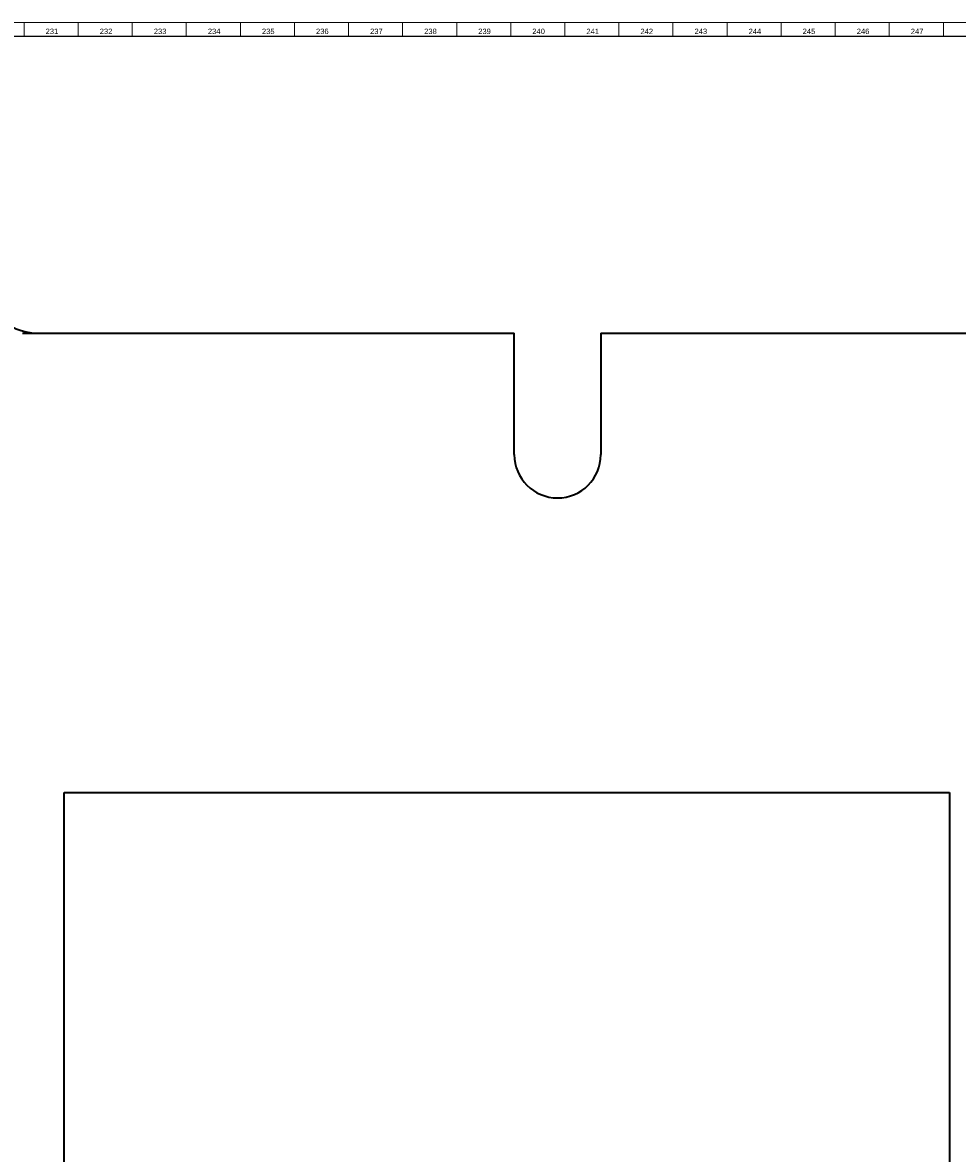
# Model space of a CAD drawing. Header units: millimetres. Extents: x -34 to 6620, y -230 to 4700.
# Tile 201 of 216: x 4609 to 4955, y 4280 to 4698. Entities that reach past the tile are written whole.
import ezdxf

# ---------------------------------------------------------------- set-up
doc = ezdxf.new("R2010")
doc.units = ezdxf.units.MM
doc.layers.add('1', color=7, linetype='Continuous', true_color=0xffffff)
doc.styles.add('Arial Unicode MS', font='Arial Unicode MS')

msp = doc.modelspace()

# ---------------------------------------------------------------- linework, layer by layer
at = {"layer": '1', "color": 3, "linetype": 'Continuous', "lineweight": 18}
msp.add_line((2, 4698), (6618, 4698), dxfattribs=at)
at = {"layer": '1', "color": 3, "linetype": 'Continuous', "lineweight": 13}
for p, q in [((4610, 4698), (4610, 4693)), ((4630, 4698), (4630, 4693)), ((4650, 4698), (4650, 4693)), ((4670, 4698), (4670, 4693)), ((4690, 4698), (4690, 4693)), ((4710, 4698), (4710, 4693)), ((4730, 4698), (4730, 4693)), ((4750, 4698), (4750, 4693)), ((4770, 4698), (4770, 4693)), ((4790, 4698), (4790, 4693)), ((4810, 4698), (4810, 4693)), ((4830, 4698), (4830, 4693)), ((4850, 4698), (4850, 4693)), ((4870, 4698), (4870, 4693)), ((4890, 4698), (4890, 4693)), ((4910, 4698), (4910, 4693)), ((4930, 4698), (4930, 4693)), ((4950, 4698), (4950, 4693))]:
    msp.add_line(p, q, dxfattribs=at)
at = {"layer": '1', "color": 7, "linetype": 'Continuous', "lineweight": 25}
msp.add_line((7, 4693), (6613, 4693), dxfattribs=at)
at = {"layer": '1', "color": 7, "linetype": 'Continuous', "lineweight": 35}
for p, q in [((4609.452, 4583.163), (4791.311, 4583.163)), ((4791.311, 4538.163), (4791.311, 4583.163)), ((4823.311, 4583.163), (5307.311, 4583.163)), ((4823.311, 4583.163), (4823.311, 4538.163)), ((4624.811, 4276.163), (4624.811, 4413.163)), ((4624.811, 4413.163), (4952.311, 4413.163)), ((4952.311, 4413.163), (4952.311, 4143.163))]:
    msp.add_line(p, q, dxfattribs=at)
for centre, radius, end in [((4614.811, 4603.163), 20, 270), ((4807.311, 4538.163), 16, 0)]:
    msp.add_arc(centre, radius, 180, end, dxfattribs=at)

# ---------------------------------------------------------------- texts
at = {"layer": '1', "color": 3, "linetype": 'Continuous', "lineweight": 13, "char_height": 2, "attachment_point": 7, "line_spacing_factor": 1.069626, "style": 'Arial Unicode MS'}
for s, insert in [('\\W1.0000;231', (4617.969, 4693.738)), ('\\W1.0000;232', (4637.969, 4693.738)), ('\\W1.0000;233', (4657.969, 4693.738)), ('\\W1.0000;234', (4677.969, 4693.738)), ('\\W1.0000;235', (4697.969, 4693.738)), ('\\W1.0000;236', (4717.969, 4693.738)), ('\\W1.0000;237', (4737.969, 4693.738)), ('\\W1.0000;238', (4757.969, 4693.738)), ('\\W1.0000;239', (4777.969, 4693.738)), ('\\W1.0000;240', (4797.969, 4693.738)), ('\\W1.0000;241', (4817.969, 4693.738)), ('\\W1.0000;242', (4837.969, 4693.738)), ('\\W1.0000;243', (4857.969, 4693.738)), ('\\W1.0000;244', (4877.969, 4693.738)), ('\\W1.0000;245', (4897.969, 4693.738)), ('\\W1.0000;246', (4917.969, 4693.738)), ('\\W1.0000;247', (4937.969, 4693.738))]:
    msp.add_mtext(s, dxfattribs=dict(at, insert=insert))

doc.saveas('drawing.dxf')
